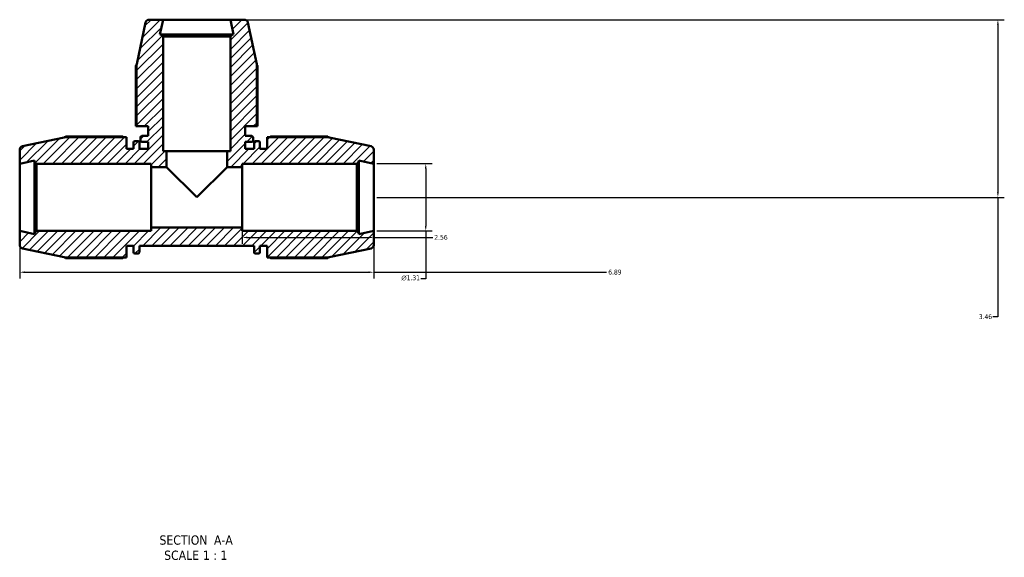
# Model space of a CAD drawing. Header units: inches. Extents: x 0.1 to 63.5, y -23.5 to 45.1.
# Tile 1 of 7: x 21.7 to 40.9, y -23.5 to -13. Entities that reach past the tile are written whole.
import ezdxf

# ---------------------------------------------------------------- set-up
doc = ezdxf.new("R2010")
doc.units = ezdxf.units.IN
doc.header["$MEASUREMENT"] = 0
for name, color, linetype, lineweight in [('Dimension (ANSI)', 7, 'Continuous', 25), ('Hatch (ANSI)', 7, 'Continuous', 18), ('Symbol (ANSI)', 7, 'Continuous', 25), ('Visible (ANSI)', 7, 'Continuous', 50)]:
    doc.layers.add(name, color=color, linetype=linetype, lineweight=lineweight)
doc.styles.add('Label Text (ANSI)', font='tahoma.ttf')
doc.styles.add('Note Text (ANSI)', font='tahoma.ttf')
doc.dimstyles.new('Default (ANSI)', dxfattribs={"dimtxt": 0.094488, "dimasz": 0.098425, "dimexe": 0.125, "dimexo": 0.0625, "dimgap": 0.031496, "dimtad": 0, "dimtih": 1, "dimtoh": 1, "dimrnd": 1e-08, "dimzin": 4, "dimdsep": 46, "dimtxsty": 'Note Text (ANSI)', "dimcen": 0.09, "dimdle": 0.393701, "dimclrd": 256, "dimclre": 256, "dimclrt": 5, "dimadec": 0, "dimazin": 1, "dimtfac": 1, "dimtofl": 0, "dimtmove": 0, "dimatfit": 3, "dimfxl": 1, "dimtolj": 1, "dimtzin": 4, "dimlwd": -1, "dimlwe": -1, "dimarcsym": 0})

# ---------------------------------------------------------------- blocks, each defined once
blk = doc.blocks.new('*D7')
at = {"layer": 'Defpoints', "color": 0, "transparency": 16777216}
for p in [(21.702, -17.156), (28.592, -17.156), (28.592, -17.959)]:
    blk.add_point(p, dxfattribs=at)
at = {"layer": 'Dimension (ANSI)', "transparency": 16777216}
for p, q in [((21.702, -17.219), (21.702, -18.084)), ((28.592, -17.219), (28.592, -18.084)), ((21.8, -17.959), (28.493, -17.959)), ((28.592, -17.959), (33.125, -17.959))]:
    blk.add_line(p, q, dxfattribs=at)
for points in [[(21.8, -17.943), (21.8, -17.976), (21.702, -17.959)], [(28.493, -17.943), (28.493, -17.976), (28.592, -17.959)]]:
    blk.add_solid(points, dxfattribs=at)
at = {"layer": 'Dimension (ANSI)', "color": 5, "transparency": 16777216, "insert": (33.156, -17.91), "char_height": 0.0945, "attachment_point": 1, "style": 'Note Text (ANSI)'}
blk.add_mtext('\\A1;6.89', dxfattribs=at)
blk = doc.blocks.new('*D8')
at = {"layer": 'Defpoints', "color": 0, "transparency": 16777216}
for p in [(26.032, -17.091), (28.592, -17.156), (28.592, -17.283)]:
    blk.add_point(p, dxfattribs=at)
at = {"layer": 'Dimension (ANSI)', "transparency": 16777216}
for p, q in [((26.032, -17.153), (26.032, -17.408)), ((28.592, -17.219), (28.592, -17.408)), ((26.13, -17.283), (28.493, -17.283)), ((28.592, -17.283), (29.74, -17.283))]:
    blk.add_line(p, q, dxfattribs=at)
for points in [[(26.13, -17.266), (26.13, -17.299), (26.032, -17.283)], [(28.493, -17.266), (28.493, -17.299), (28.592, -17.283)]]:
    blk.add_solid(points, dxfattribs=at)
at = {"layer": 'Dimension (ANSI)', "color": 5, "transparency": 16777216, "insert": (29.771, -17.233), "char_height": 0.0945, "attachment_point": 1, "style": 'Note Text (ANSI)'}
blk.add_mtext('\\A1;2.56', dxfattribs=at)
blk = doc.blocks.new('*D9')
at = {"layer": 'Defpoints', "color": 0, "transparency": 16777216}
for p in [(25.802, -13.041), (28.592, -16.501), (40.74, -16.501)]:
    blk.add_point(p, dxfattribs=at)
at = {"layer": 'Dimension (ANSI)', "transparency": 16777216}
for p, q in [((25.865, -13.041), (40.865, -13.041)), ((40.74, -13.139), (40.74, -16.402)), ((28.654, -16.501), (40.865, -16.501)), ((40.74, -16.501), (40.74, -18.826)), ((40.74, -18.826), (40.641, -18.826))]:
    blk.add_line(p, q, dxfattribs=at)
for points in [[(40.723, -13.139), (40.756, -13.139), (40.74, -13.041)], [(40.723, -16.402), (40.756, -16.402), (40.74, -16.501)]]:
    blk.add_solid(points, dxfattribs=at)
at = {"layer": 'Dimension (ANSI)', "color": 5, "transparency": 16777216, "insert": (40.368, -18.777), "char_height": 0.0945, "attachment_point": 1, "style": 'Note Text (ANSI)'}
blk.add_mtext('\\A1;3.46', dxfattribs=at)
blk = doc.blocks.new('*D10')
at = {"layer": 'Defpoints', "color": 0, "transparency": 16777216}
for p in [(28.592, -15.845), (28.592, -17.156), (29.605, -17.156)]:
    blk.add_point(p, dxfattribs=at)
at = {"layer": 'Dimension (ANSI)', "transparency": 16777216}
for p, q in [((28.654, -15.845), (29.73, -15.845)), ((29.605, -15.944), (29.605, -17.058)), ((28.654, -17.156), (29.73, -17.156)), ((29.605, -17.156), (29.605, -18.091)), ((29.605, -18.091), (29.506, -18.091))]:
    blk.add_line(p, q, dxfattribs=at)
for points in [[(29.588, -15.944), (29.621, -15.944), (29.605, -15.845)], [(29.588, -17.058), (29.621, -17.058), (29.605, -17.156)]]:
    blk.add_solid(points, dxfattribs=at)
at = {"layer": 'Dimension (ANSI)', "color": 5, "transparency": 16777216, "insert": (29.131, -18.02), "char_height": 0.09449, "attachment_point": 1, "style": 'Note Text (ANSI)'}
blk.add_mtext('\\A1;{\\fAIGDT|b0|i0;\\H0.0945;\\ln}\\fTahoma|b0|i0;\\H0.0945;1.31', dxfattribs=at)

msp = doc.modelspace()

# ---------------------------------------------------------------- hatches: boundary and pattern name
at = {"layer": 'Hatch (ANSI)'}
h = msp.add_hatch(dxfattribs=at)
h.set_pattern_fill('ANSI31', color=256, style=0)
edge = h.paths.add_edge_path()
edge.add_line((23.9751, -15.1169), (24.2019, -15.1169))
edge.add_line((24.2019, -15.1169), (24.2019, -15.3061))
edge.add_line((24.2019, -15.3061), (24.0769, -15.3061))
edge.add_ellipse((24.0769, -15.3323), major_axis=(-0.0262, 0), ratio=1, start_angle=270, end_angle=360)
edge.add_line((24.0507, -15.3323), (24.0507, -15.3952))
edge.add_ellipse((24.0769, -15.3952), major_axis=(0, -0.0262), ratio=1, start_angle=270, end_angle=360)
edge.add_line((24.0769, -15.4214), (24.2019, -15.4214))
edge.add_line((24.2019, -15.4214), (24.2019, -15.5559))
edge.add_line((24.2019, -15.5559), (24.0312, -15.5559))
edge.add_line((24.0312, -15.5559), (24.0312, -15.4309))
edge.add_ellipse((24.005, -15.4309), major_axis=(0, 0.0262), ratio=1, start_angle=270, end_angle=360)
edge.add_line((24.005, -15.4047), (23.9421, -15.4047))
edge.add_ellipse((23.9421, -15.4309), major_axis=(-0.0262, 0), ratio=1, start_angle=270, end_angle=360)
edge.add_line((23.9159, -15.4309), (23.9159, -15.5559))
edge.add_line((23.9159, -15.5559), (23.7779, -15.5559))
edge.add_line((23.7779, -15.5559), (23.7779, -15.3291))
edge.add_line((23.7779, -15.3291), (22.5684, -15.3291))
edge.add_line((22.5684, -15.3291), (22.5669, -15.3338))
edge.add_line((22.5669, -15.3338), (21.7538, -15.5066))
edge.add_ellipse((21.7674, -15.5707), major_axis=(-0.0641, -0.0136), ratio=1, start_angle=270, end_angle=348)
edge.add_line((21.7019, -15.5707), (21.7019, -15.8454))
edge.add_line((21.7019, -15.8454), (21.9902, -15.7841))
edge.add_line((21.9902, -15.7841), (21.9902, -15.8061))
edge.add_line((21.9902, -15.8061), (22.0295, -15.8454))
edge.add_line((22.0295, -15.8454), (24.2619, -15.8454))
edge.add_line((24.2619, -15.8454), (24.2619, -15.9109))
edge.add_line((24.2619, -15.9109), (24.5569, -15.9109))
edge.add_line((24.5569, -15.9109), (24.5569, -15.6009))
edge.add_line((24.5569, -15.6009), (24.4913, -15.6009))
edge.add_line((24.4913, -15.6009), (24.4913, -13.3686))
edge.add_line((24.4913, -13.3686), (24.452, -13.3292))
edge.add_line((24.452, -13.3292), (24.4301, -13.3292))
edge.add_line((24.4301, -13.3292), (24.4913, -13.0409))
edge.add_line((24.4913, -13.0409), (24.2167, -13.0409))
edge.add_ellipse((24.2167, -13.1065), major_axis=(-0.0656, 0), ratio=1, start_angle=270, end_angle=348)
edge.add_line((24.1525, -13.0928), (23.9797, -13.9059))
edge.add_line((23.9797, -13.9059), (23.9751, -13.9074))
edge.add_line((23.9751, -13.9074), (23.9751, -15.1169))
edge = h.paths.add_edge_path()
edge.add_ellipse((28.5263, -17.4311), major_axis=(0.0641, 0.0136), ratio=1, start_angle=270, end_angle=348)
edge.add_line((28.5919, -17.4311), (28.5919, -17.1564))
edge.add_line((28.5919, -17.1564), (28.3035, -17.2177))
edge.add_line((28.3035, -17.2177), (28.3035, -17.1957))
edge.add_line((28.3035, -17.1957), (28.2642, -17.1564))
edge.add_line((28.2642, -17.1564), (26.0319, -17.1564))
edge.add_line((26.0319, -17.1564), (26.0319, -17.0909))
edge.add_line((26.0319, -17.0909), (24.2619, -17.0909))
edge.add_line((24.2619, -17.0909), (24.2619, -17.1564))
edge.add_line((24.2619, -17.1564), (22.0295, -17.1564))
edge.add_line((22.0295, -17.1564), (21.9902, -17.1957))
edge.add_line((21.9902, -17.1957), (21.9902, -17.2177))
edge.add_line((21.9902, -17.2177), (21.7019, -17.1564))
edge.add_line((21.7019, -17.1564), (21.7019, -17.4311))
edge.add_ellipse((21.7674, -17.4311), major_axis=(0, -0.0656), ratio=1, start_angle=270, end_angle=348)
edge.add_line((21.7538, -17.4952), (22.5669, -17.668))
edge.add_line((22.5669, -17.668), (22.5684, -17.6727))
edge.add_line((22.5684, -17.6727), (23.7779, -17.6727))
edge.add_line((23.7779, -17.6727), (23.7779, -17.4459))
edge.add_line((23.7779, -17.4459), (23.9159, -17.4459))
edge.add_line((23.9159, -17.4459), (23.9159, -17.5709))
edge.add_ellipse((23.9421, -17.5709), major_axis=(0, -0.0262), ratio=1, start_angle=270, end_angle=360)
edge.add_line((23.9421, -17.5971), (24.005, -17.5971))
edge.add_ellipse((24.005, -17.5709), major_axis=(0.0262, 0), ratio=1, start_angle=270, end_angle=360)
edge.add_line((24.0312, -17.5709), (24.0312, -17.4459))
edge.add_line((24.0312, -17.4459), (26.2625, -17.4459))
edge.add_line((26.2625, -17.4459), (26.2625, -17.5709))
edge.add_ellipse((26.2887, -17.5709), major_axis=(0, -0.0262), ratio=1, start_angle=270, end_angle=360)
edge.add_line((26.2887, -17.5971), (26.3516, -17.5971))
edge.add_ellipse((26.3516, -17.5709), major_axis=(0.0262, 0), ratio=1, start_angle=270, end_angle=360)
edge.add_line((26.3779, -17.5709), (26.3779, -17.4459))
edge.add_line((26.3779, -17.4459), (26.5159, -17.4459))
edge.add_line((26.5159, -17.4459), (26.5159, -17.6727))
edge.add_line((26.5159, -17.6727), (27.7253, -17.6727))
edge.add_line((27.7253, -17.6727), (27.7269, -17.668))
edge.add_line((27.7269, -17.668), (28.5399, -17.4952))
edge = h.paths.add_edge_path()
edge.add_ellipse((28.5263, -15.5707), major_axis=(0, 0.0656), ratio=1, start_angle=270, end_angle=348)
edge.add_line((28.5399, -15.5066), (27.7269, -15.3338))
edge.add_line((27.7269, -15.3338), (27.7253, -15.3291))
edge.add_line((27.7253, -15.3291), (26.5159, -15.3291))
edge.add_line((26.5159, -15.3291), (26.5159, -15.5559))
edge.add_line((26.5159, -15.5559), (26.3779, -15.5559))
edge.add_line((26.3779, -15.5559), (26.3779, -15.4309))
edge.add_ellipse((26.3516, -15.4309), major_axis=(0, 0.0262), ratio=1, start_angle=270, end_angle=360)
edge.add_line((26.3516, -15.4047), (26.2887, -15.4047))
edge.add_ellipse((26.2887, -15.4309), major_axis=(-0.0262, 0), ratio=1, start_angle=270, end_angle=360)
edge.add_line((26.2625, -15.4309), (26.2625, -15.5559))
edge.add_line((26.2625, -15.5559), (26.0919, -15.5559))
edge.add_line((26.0919, -15.5559), (26.0919, -15.4214))
edge.add_line((26.0919, -15.4214), (26.2168, -15.4214))
edge.add_ellipse((26.2168, -15.3952), major_axis=(0.0262, 0), ratio=1, start_angle=270, end_angle=360)
edge.add_line((26.2431, -15.3952), (26.2431, -15.3323))
edge.add_ellipse((26.2168, -15.3323), major_axis=(0, 0.0262), ratio=1, start_angle=270, end_angle=360)
edge.add_line((26.2168, -15.3061), (26.0919, -15.3061))
edge.add_line((26.0919, -15.3061), (26.0919, -15.1169))
edge.add_line((26.0919, -15.1169), (26.3187, -15.1169))
edge.add_line((26.3187, -15.1169), (26.3187, -13.9074))
edge.add_line((26.3187, -13.9074), (26.314, -13.9059))
edge.add_line((26.314, -13.9059), (26.1412, -13.0928))
edge.add_ellipse((26.077, -13.1065), major_axis=(-0.0136, 0.0641), ratio=1, start_angle=270, end_angle=348)
edge.add_line((26.077, -13.0409), (25.8024, -13.0409))
edge.add_line((25.8024, -13.0409), (25.8637, -13.3292))
edge.add_line((25.8637, -13.3292), (25.8417, -13.3292))
edge.add_line((25.8417, -13.3292), (25.8024, -13.3686))
edge.add_line((25.8024, -13.3686), (25.8024, -15.6009))
edge.add_line((25.8024, -15.6009), (25.7368, -15.6009))
edge.add_line((25.7368, -15.6009), (25.7368, -15.9109))
edge.add_line((25.7368, -15.9109), (26.0319, -15.9109))
edge.add_line((26.0319, -15.9109), (26.0319, -15.8454))
edge.add_line((26.0319, -15.8454), (28.2642, -15.8454))
edge.add_line((28.2642, -15.8454), (28.3035, -15.8061))
edge.add_line((28.3035, -15.8061), (28.3035, -15.7841))
edge.add_line((28.3035, -15.7841), (28.5919, -15.8454))
edge.add_line((28.5919, -15.8454), (28.5919, -15.5707))

# ---------------------------------------------------------------- linework, layer by layer
at = {"layer": 'Visible (ANSI)'}
for p, q in [((24.1525, -13.0928), (23.9797, -13.9059)), ((24.4913, -13.0409), (24.2167, -13.0409)), ((24.4301, -13.3292), (24.4913, -13.0409)), ((25.8024, -13.0409), (24.4913, -13.0409)), ((26.077, -13.0409), (25.8024, -13.0409)), ((25.8024, -13.0409), (25.8637, -13.3292)), ((26.314, -13.9059), (26.1412, -13.0928)), ((24.452, -13.3292), (24.4301, -13.3292)), ((24.4913, -13.3686), (24.452, -13.3292)), ((25.8417, -13.3292), (24.452, -13.3292)), ((24.4913, -15.6009), (24.4913, -13.3686)), ((24.4913, -13.3686), (25.8024, -13.3686)), ((25.8417, -13.3292), (25.8024, -13.3686)), ((25.8024, -13.3686), (25.8024, -15.6009)), ((25.8637, -13.3292), (25.8417, -13.3292)), ((23.9613, -13.9361), (23.9613, -15.1169)), ((23.9797, -13.9059), (23.9751, -13.9074)), ((23.9751, -13.9074), (23.9751, -15.1169)), ((26.3187, -13.9074), (26.314, -13.9059)), ((26.3187, -15.1169), (26.3187, -13.9074)), ((26.3324, -15.1169), (26.3324, -13.9361)), ((23.9613, -15.1169), (23.9751, -15.1169)), ((23.9751, -15.1169), (24.2019, -15.1169)), ((24.2019, -15.1169), (24.2019, -15.3061)), ((26.0919, -15.3061), (26.0919, -15.1169)), ((26.0919, -15.1169), (26.3187, -15.1169)), ((26.3187, -15.1169), (26.3324, -15.1169)), ((22.5684, -15.3291), (22.5669, -15.3338)), ((23.7779, -15.3291), (22.5684, -15.3291)), ((23.7023, -15.3153), (22.597, -15.3153)), ((23.7779, -15.5559), (23.7779, -15.3291)), ((24.2019, -15.3061), (24.0769, -15.3061)), ((26.2168, -15.3061), (26.0919, -15.3061)), ((27.7253, -15.3291), (26.5159, -15.3291)), ((26.5159, -15.3291), (26.5159, -15.5559)), ((27.6967, -15.3153), (26.5915, -15.3153)), ((27.7269, -15.3338), (27.7253, -15.3291)), ((22.5669, -15.3338), (21.7538, -15.5066)), ((23.9159, -15.4309), (23.9159, -15.5559)), ((24.005, -15.4047), (23.9421, -15.4047)), ((24.0312, -15.5559), (24.0312, -15.4309)), ((24.0507, -15.3323), (24.0507, -15.3952)), ((24.0769, -15.4214), (24.2019, -15.4214)), ((24.2019, -15.4214), (24.2019, -15.5559)), ((26.0919, -15.5559), (26.0919, -15.4214)), ((26.0919, -15.4214), (26.2168, -15.4214)), ((26.2431, -15.3952), (26.2431, -15.3323)), ((26.2625, -15.4309), (26.2625, -15.5559)), ((26.3516, -15.4047), (26.2887, -15.4047)), ((26.3779, -15.5559), (26.3779, -15.4309)), ((28.5399, -15.5066), (27.7269, -15.3338)), ((21.7019, -15.5707), (21.7019, -15.8454)), ((23.9159, -15.5559), (23.7779, -15.5559)), ((24.2019, -15.5559), (24.0312, -15.5559)), ((24.5569, -15.6009), (24.4913, -15.6009)), ((24.5569, -15.9109), (24.5569, -15.6009)), ((25.7368, -15.6009), (24.5569, -15.6009)), ((25.8024, -15.6009), (25.7368, -15.6009)), ((25.7368, -15.6009), (25.7368, -15.9109)), ((26.2625, -15.5559), (26.0919, -15.5559)), ((26.5159, -15.5559), (26.3779, -15.5559)), ((28.5919, -15.8454), (28.5919, -15.5707)), ((21.7019, -15.8454), (21.9902, -15.7841)), ((21.7019, -15.8454), (21.7019, -17.1564)), ((21.9902, -15.7841), (21.9902, -15.8061)), ((21.9902, -15.8061), (22.0295, -15.8454)), ((21.9902, -15.8061), (21.9902, -17.1957)), ((22.0295, -15.8454), (24.2619, -15.8454)), ((22.0295, -17.1564), (22.0295, -15.8454)), ((24.2619, -15.8454), (24.2619, -15.9109)), ((26.0319, -15.9109), (26.0319, -15.8454)), ((26.0319, -15.8454), (28.2642, -15.8454)), ((28.2642, -15.8454), (28.3035, -15.8061)), ((28.2642, -15.8454), (28.2642, -17.1564)), ((28.3035, -15.8061), (28.3035, -15.7841)), ((28.3035, -15.7841), (28.5919, -15.8454)), ((28.3035, -17.1957), (28.3035, -15.8061)), ((28.5919, -17.1564), (28.5919, -15.8454)), ((24.2619, -15.9109), (24.5569, -15.9109)), ((24.2619, -17.0909), (24.2619, -15.9109)), ((25.1469, -16.5009), (24.5569, -15.9109)), ((25.7368, -15.9109), (25.1469, -16.5009)), ((25.7368, -15.9109), (26.0319, -15.9109)), ((26.0319, -15.9109), (26.0319, -17.0909)), ((21.9902, -17.2177), (21.7019, -17.1564)), ((21.7019, -17.1564), (21.7019, -17.4311)), ((22.0295, -17.1564), (21.9902, -17.1957)), ((21.9902, -17.1957), (21.9902, -17.2177)), ((24.2619, -17.1564), (22.0295, -17.1564)), ((26.0319, -17.0909), (24.2619, -17.0909)), ((24.2619, -17.0909), (24.2619, -17.1564)), ((26.0319, -17.1564), (26.0319, -17.0909)), ((28.2642, -17.1564), (26.0319, -17.1564)), ((28.3035, -17.1957), (28.2642, -17.1564)), ((28.5919, -17.1564), (28.3035, -17.2177)), ((28.3035, -17.2177), (28.3035, -17.1957)), ((28.5919, -17.4311), (28.5919, -17.1564)), ((21.7538, -17.4952), (22.5669, -17.668)), ((23.7779, -17.6727), (23.7779, -17.4459)), ((23.7779, -17.4459), (23.9159, -17.4459)), ((23.9159, -17.4459), (23.9159, -17.5709)), ((23.9421, -17.5971), (24.005, -17.5971)), ((24.0312, -17.5709), (24.0312, -17.4459)), ((24.0312, -17.4459), (26.2625, -17.4459)), ((26.2625, -17.4459), (26.2625, -17.5709)), ((26.2887, -17.5971), (26.3516, -17.5971)), ((26.3779, -17.5709), (26.3779, -17.4459)), ((26.3779, -17.4459), (26.5159, -17.4459)), ((26.5159, -17.4459), (26.5159, -17.6727)), ((27.7269, -17.668), (28.5399, -17.4952)), ((22.5669, -17.668), (22.5684, -17.6727)), ((22.5684, -17.6727), (23.7779, -17.6727)), ((22.597, -17.6865), (23.7023, -17.6865)), ((26.5159, -17.6727), (27.7253, -17.6727)), ((26.5915, -17.6865), (27.6967, -17.6865)), ((27.7253, -17.6727), (27.7269, -17.668))]:
    msp.add_line(p, q, dxfattribs=at)
for centre, radius, start, end in [((24.2167, -13.1065), 0.0656, 90, 168), ((26.077, -13.1065), 0.0656, 12, 90), ((24.0769, -15.3323), 0.0262, 90, 180), ((26.2168, -15.3323), 0.0262, 0, 90), ((21.7674, -15.5707), 0.0656, 102, 180), ((23.9421, -15.4309), 0.0262, 90, 180), ((24.005, -15.4309), 0.0262, 0, 90), ((24.0769, -15.3952), 0.0262, 180, 270), ((26.2168, -15.3952), 0.0262, 270, 0), ((26.2887, -15.4309), 0.0262, 90, 180), ((26.3516, -15.4309), 0.0262, 0, 90), ((28.5263, -15.5707), 0.0656, 0, 78), ((21.7674, -17.4311), 0.0656, 180, 258), ((28.5263, -17.4311), 0.0656, 282, 0), ((23.9421, -17.5709), 0.0262, 180, 270), ((24.005, -17.5709), 0.0262, 270, 0), ((26.2887, -17.5709), 0.0262, 180, 270), ((26.3516, -17.5709), 0.0262, 270, 0)]:
    msp.add_arc(centre, radius, start, end, dxfattribs=at)
for points, weights in [([(23.9751, -13.9289), (23.9682, -13.9324), (23.9613, -13.9361)], [1.00051668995, 1.00033241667, 1]), ([(26.3324, -13.9361), (26.3255, -13.9324), (26.3187, -13.9289)], [1, 1.00033241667, 1.00051668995]), ([(22.597, -15.3153), (22.5934, -15.3223), (22.5899, -15.3291)], [1, 1.00033241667, 1.00051668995]), ([(23.7023, -15.3153), (23.7134, -15.3223), (23.7242, -15.3291)], [1.01632209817, 1.01430142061, 1.01213478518]), ([(26.5695, -15.3291), (26.5803, -15.3223), (26.5915, -15.3153)], [1.01213478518, 1.01430142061, 1.01632209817]), ([(27.7038, -15.3291), (27.7003, -15.3223), (27.6967, -15.3153)], [1.00051668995, 1.00033241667, 1]), ([(22.5899, -17.6727), (22.5934, -17.6795), (22.597, -17.6865)], [1.00051668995, 1.00033241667, 1]), ([(23.7242, -17.6727), (23.7134, -17.6795), (23.7023, -17.6865)], [1.01213478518, 1.01430142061, 1.01632209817]), ([(26.5915, -17.6865), (26.5803, -17.6795), (26.5695, -17.6727)], [1.01632209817, 1.01430142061, 1.01213478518]), ([(27.6967, -17.6865), (27.7003, -17.6795), (27.7038, -17.6727)], [1, 1.00033241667, 1.00051668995])]:
    msp.add_rational_spline(points, weights, degree=2, dxfattribs=at)

# ---------------------------------------------------------------- texts
at = {"layer": 'Symbol (ANSI)', "char_height": 0.18, "attachment_point": 7, "style": 'Label Text (ANSI)'}
for s, insert in [('SECTION', (24.4215, -23.2694)), (' A-A', (25.415, -23.2656)), ('SCALE', (24.5128, -23.5652)), (' 1 : 1', (25.2005, -23.562))]:
    msp.add_mtext(s, dxfattribs=dict(at, insert=insert))

# ---------------------------------------------------------------- dimensions: what is measured, and where the dimension line sits
at = {"layer": 'Dimension (ANSI)'}
dim = msp.add_linear_dim(base=(40.7398, -16.5009), p1=(25.8024, -13.0409), p2=(28.5919, -16.5009), angle=90, dimstyle='Default (ANSI)', override={"dimgap": 0.031496, "dimdec": 2, "dimtol": 0, "dimlim": 0, "dimtp": 0, "dimtm": 0, "dimtdec": 2, "dimatfit": 2}, dxfattribs=at)
dim.commit()
dim.dimension.update_dxf_attribs({"geometry": '*D9', "text_midpoint": (40.489, -18.8259), "dimtype": 160})
dim = msp.add_linear_dim(base=(29.6047, -17.1564), p1=(28.5919, -15.8454), p2=(28.5919, -17.1564), angle=90, text='{\\fAIGDT|b0|i0;\\H0.0945;\\ln}\\fTahoma|b0|i0;\\H0.0945;<>', dimstyle='Default (ANSI)', override={"dimgap": 0.031496, "dimdec": 2, "dimtol": 0, "dimlim": 0, "dimtp": 0, "dimtm": 0, "dimtdec": 2, "dimatfit": 2}, dxfattribs=at)
dim.commit()
dim.dimension.update_dxf_attribs({"geometry": '*D10', "text_midpoint": (29.3029, -18.0915), "dimtype": 160})
for base, p1, picture, middle in [((28.5919, -17.9594), (21.7019, -17.1564), '*D7', (33.2769, -17.9594)), ((28.5919, -17.2825), (26.0319, -17.0909), '*D8', (29.8919, -17.2825))]:
    dim = msp.add_linear_dim(base=base, p1=p1, p2=(28.5919, -17.1564), dimstyle='Default (ANSI)', override={"dimgap": 0.031496, "dimtih": 0, "dimtoh": 0, "dimdec": 2, "dimtol": 0, "dimlim": 0, "dimtp": 0, "dimtm": 0, "dimtdec": 2, "dimatfit": 2}, dxfattribs=at)
    dim.commit()
    dim.dimension.update_dxf_attribs({"geometry": picture, "text_midpoint": middle, "dimtype": 160})

doc.saveas('drawing.dxf')
